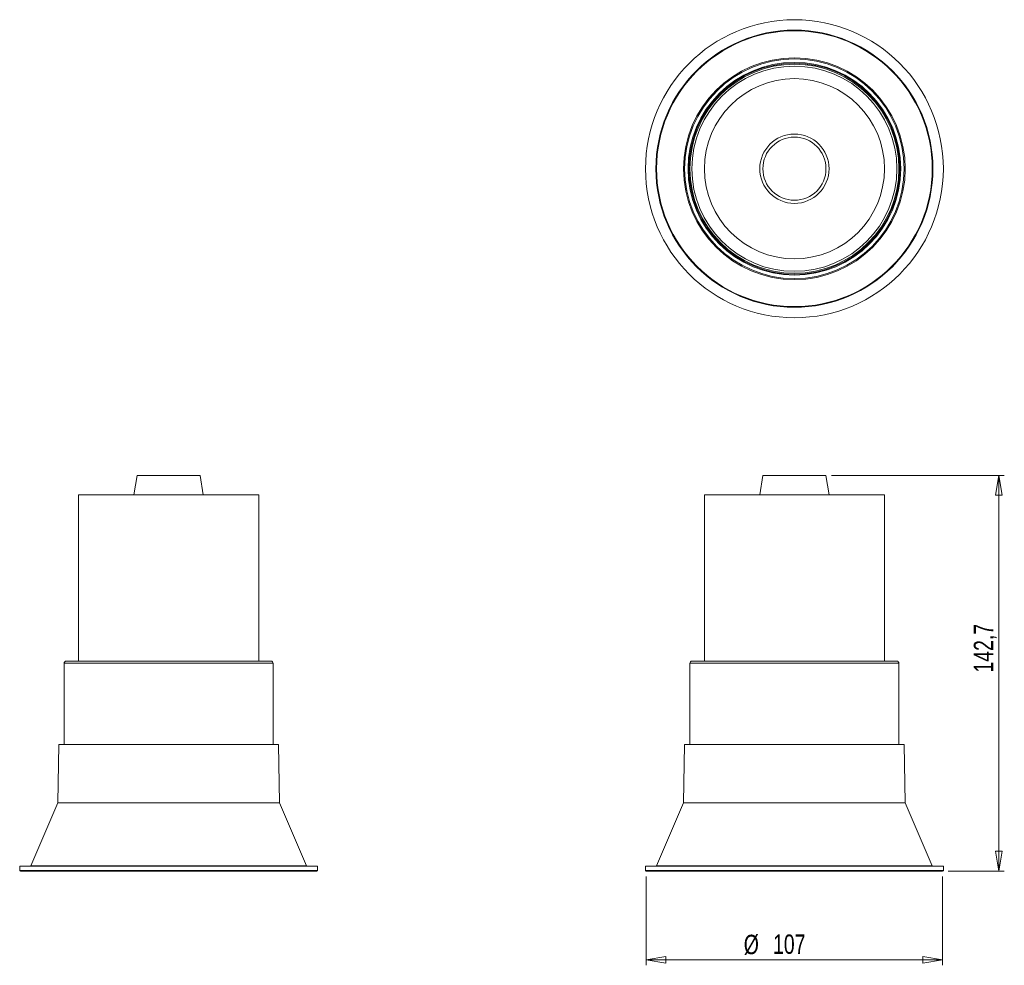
# Model space of a CAD drawing. Header units: millimetres. Extents: x 109 to 287, y 80 to 251.
import ezdxf

# ---------------------------------------------------------------- set-up
doc = ezdxf.new("R2010")
doc.units = ezdxf.units.MM
doc.styles.add('SLDTEXTSTYLE0', font='TXT', dxfattribs={"width": 0.75})
doc.dimstyles.new('SLDDIMSTYLE0', dxfattribs={"dimtxt": 3.5, "dimasz": 3.556, "dimexe": 0, "dimexo": 0.0625, "dimgap": 0.875, "dimtad": 1, "dimlfac": 2, "dimrnd": 1e-09, "dimzin": 12, "dimdsep": 46, "dimtxsty": 'SLDTEXTSTYLE0', "dimblk1": 'CLOSED', "dimblk2": 'CLOSED', "dimsah": 1, "dimcen": 0.09, "dimadec": 0, "dimazin": 3, "dimtfac": 1, "dimtofl": 0, "dimtmove": 0, "dimatfit": 3, "dimldrblk": 'CLOSED', "dimfxl": 0, "dimfrac": 2, "dimtolj": 1, "dimtzin": 12, "dimarcsym": 0})
doc.dimstyles.new('SLDDIMSTYLE1', dxfattribs={"dimtxt": 3.5, "dimasz": 3.556, "dimexe": 0, "dimexo": 0.0625, "dimgap": 0.875, "dimtad": 1, "dimdec": 1, "dimlfac": 2, "dimrnd": 1e-09, "dimzin": 12, "dimdsep": 46, "dimtxsty": 'SLDTEXTSTYLE0', "dimblk1": 'CLOSED', "dimblk2": 'CLOSED', "dimsah": 1, "dimcen": 0.09, "dimadec": 0, "dimazin": 3, "dimtfac": 1, "dimtdec": 1, "dimtofl": 0, "dimtmove": 0, "dimatfit": 3, "dimldrblk": 'CLOSED', "dimfxl": 0, "dimfrac": 2, "dimtolj": 1, "dimtzin": 12, "dimarcsym": 0})

# ---------------------------------------------------------------- blocks, each defined once
blk = doc.blocks.new('_CLOSED')
at = {"color": 0, "linetype": 'ByBlock', "lineweight": -2}
for p, q in [((-1, 0.166667), (0, 0)), ((-1, 0.166667), (-1, -0.166667)), ((0, 0), (-1, -0.166667)), ((0, 0), (-1, 0))]:
    blk.add_line(p, q, dxfattribs=at)
blk = doc.blocks.new('_D')
at = {"color": 7, "linetype": 'Continuous', "lineweight": 0}
for p, q in [((222.05, 96.46), (222.05, 80.46)), ((275.55, 96.46), (275.55, 80.46)), ((275.55, 81.46), (222.05, 81.46))]:
    blk.add_line(p, q, dxfattribs=at)
at = {"color": 7, "linetype": 'Continuous', "lineweight": 0, "xscale": 3.556, "yscale": 3.556, "rotation": 180.0000000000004}
blk.add_blockref('_CLOSED', (222.05, 81.46), dxfattribs=at)
at = {"color": 7, "linetype": 'Continuous', "lineweight": 0, "xscale": 3.556, "yscale": 3.556}
blk.add_blockref('_CLOSED', (275.55, 81.46), dxfattribs=at)
at = {"color": 7, "linetype": 'Continuous', "lineweight": 0, "char_height": 3.5, "attachment_point": 1, "style": 'SLDTEXTSTYLE0'}
for s, insert in [('%%c', (239.66, 85.97)), ('107', (244.94, 86.02))]:
    blk.add_mtext(s, dxfattribs=dict(at, insert=insert))
blk = doc.blocks.new('_D_1')
at = {"color": 7, "linetype": 'Continuous', "lineweight": 0}
for p, q in [((255.5, 168.81), (286.68, 168.81)), ((285.68, 168.81), (285.68, 97.46)), ((276.55, 97.46), (286.68, 97.46))]:
    blk.add_line(p, q, dxfattribs=at)
at = {"color": 7, "linetype": 'Continuous', "lineweight": 0, "xscale": 3.556, "yscale": 3.556}
for p, rotation in [((285.68, 168.81), 90.0000000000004), ((285.68, 97.46), 270.0000000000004)]:
    blk.add_blockref('_CLOSED', p, dxfattribs=dict(at, rotation=rotation))
at = {"color": 7, "linetype": 'Continuous', "lineweight": 0, "insert": (281.17, 133.25), "char_height": 3.5, "attachment_point": 1, "rotation": 90, "style": 'SLDTEXTSTYLE0'}
blk.add_mtext('142,7', dxfattribs=at)

msp = doc.modelspace()

# ---------------------------------------------------------------- linework, layer by layer
at = {"color": 7, "linetype": 'Continuous', "lineweight": 15}
for p, q in [((130.1807, 168.8092), (129.6264, 165.3092)), ((130.1807, 168.8092), (141.5417, 168.8092)), ((141.5417, 168.8092), (141.572, 168.8092)), ((142.1264, 165.3092), (141.572, 168.8092)), ((243.1068, 168.8092), (242.5524, 165.3092)), ((243.1068, 168.8092), (248.2155, 168.8092)), ((248.2155, 168.8092), (254.4981, 168.8092)), ((255.0524, 165.3092), (254.4981, 168.8092)), ((119.6264, 165.3092), (119.6264, 135.3092)), ((119.6264, 165.3092), (152.0399, 165.3092)), ((152.0399, 165.3092), (152.1264, 165.3092)), ((152.1264, 135.3092), (152.1264, 165.3092)), ((232.5524, 165.3092), (232.5524, 135.3092)), ((232.5524, 165.3092), (247.1279, 165.3092)), ((247.1279, 165.3092), (265.0524, 165.3092)), ((265.0524, 135.3092), (265.0524, 165.3092)), ((117.3764, 135.3092), (154.3764, 135.3092)), ((230.3024, 135.3092), (248.8977, 135.3092)), ((248.8977, 135.3092), (267.3024, 135.3092)), ((117.0264, 134.9592), (117.0264, 120.3092)), ((154.7264, 120.3092), (154.7264, 134.9592)), ((229.9524, 134.9592), (229.9524, 120.3092)), ((267.6524, 120.3092), (267.6524, 134.9592)), ((116.0604, 120.3092), (115.8764, 109.7644)), ((116.0604, 120.3092), (155.6923, 120.3092)), ((155.8764, 109.7644), (155.6923, 120.3092)), ((228.9865, 120.3092), (228.8024, 109.7644)), ((228.9865, 120.3092), (268.6184, 120.3092)), ((268.8024, 109.7644), (268.6184, 120.3092)), ((115.8764, 109.7644), (110.9995, 98.3849)), ((155.8764, 109.7644), (115.8764, 109.7644)), ((160.7533, 98.3849), (155.8764, 109.7644)), ((228.8024, 109.7644), (223.9255, 98.3849)), ((268.8024, 109.7644), (228.8024, 109.7644)), ((273.6794, 98.3849), (268.8024, 109.7644)), ((109.0014, 98.3092), (109.0014, 97.5842)), ((109.0014, 98.3092), (162.7514, 98.3092)), ((162.7514, 97.5842), (162.7514, 98.3092)), ((221.9274, 98.3092), (221.9274, 97.5842)), ((221.9274, 98.3092), (248.8024, 98.3092)), ((248.8024, 98.3092), (275.6774, 98.3092)), ((275.6774, 97.5842), (275.6774, 98.3092)), ((162.6264, 97.4592), (109.1264, 97.4592)), ((275.5524, 97.4592), (222.0524, 97.4592))]:
    msp.add_line(p, q, dxfattribs=at)
at = {"color": 8, "linetype": 'Continuous', "lineweight": 15}
for p, q in [((154.7264, 134.9592), (117.0264, 134.9592)), ((248.8995, 134.9592), (229.9524, 134.9592)), ((267.6524, 134.9592), (248.8995, 134.9592)), ((110.9995, 98.3849), (160.7533, 98.3849)), ((223.9255, 98.3849), (248.8024, 98.3849)), ((248.8024, 98.3849), (273.6794, 98.3849)), ((109.0014, 97.5842), (162.7514, 97.5842)), ((221.9274, 97.5842), (275.6774, 97.5842))]:
    msp.add_line(p, q, dxfattribs=at)
at = {"color": 7, "linetype": 'Continuous', "lineweight": 15}
for radius in [26.875, 24.9918, 24.8769, 20, 19.8159, 19.1841, 19.0303, 18.85, 18.5, 16.25, 6.25, 5.6957]:
    msp.add_circle((248.8024, 224.1232), radius, dxfattribs=at)
for centre, radius, start, end in [((117.3764, 134.9592), 0.35, 90, 180), ((154.3764, 134.9592), 0.35, 0, 90), ((230.3024, 134.9592), 0.35, 90, 180), ((267.3024, 134.9592), 0.35, 0, 90), ((110.8846, 98.4342), 0.125, 270, 336.801409), ((160.8682, 98.4342), 0.125, 203.198591, 270), ((223.8106, 98.4342), 0.125, 270, 336.801409), ((273.7942, 98.4342), 0.125, 203.198591, 270), ((109.1264, 97.5842), 0.125, 180, 270), ((162.6264, 97.5842), 0.125, 270, 0), ((222.0524, 97.5842), 0.125, 180, 270), ((275.5524, 97.5842), 0.125, 270, 0)]:
    msp.add_arc(centre, radius, start, end, dxfattribs=at)

# ---------------------------------------------------------------- dimensions: what is measured, and where the dimension line sits
at = {"color": 7, "linetype": 'Continuous', "lineweight": 0}
dim = msp.add_linear_dim(base=(285.6774, 97.4592), p1=(254.4981, 168.8092), p2=(275.5524, 97.4592), angle=90, dimstyle='SLDDIMSTYLE1', dxfattribs=at)
dim.commit()
dim.dimension.update_dxf_attribs({"geometry": '_D_1', "text_midpoint": (285.6774, 139.0685), "dimtype": 160})
dim = msp.add_linear_dim(base=(222.0524, 81.4592), p1=(275.5524, 97.4592), p2=(222.0524, 97.4592), text='%%c<>', dimstyle='SLDDIMSTYLE0', dxfattribs=at)
dim.commit()
dim.dimension.update_dxf_attribs({"geometry": '_D', "text_midpoint": (246.1753, 81.4592), "dimtype": 160})

doc.saveas('drawing.dxf')
